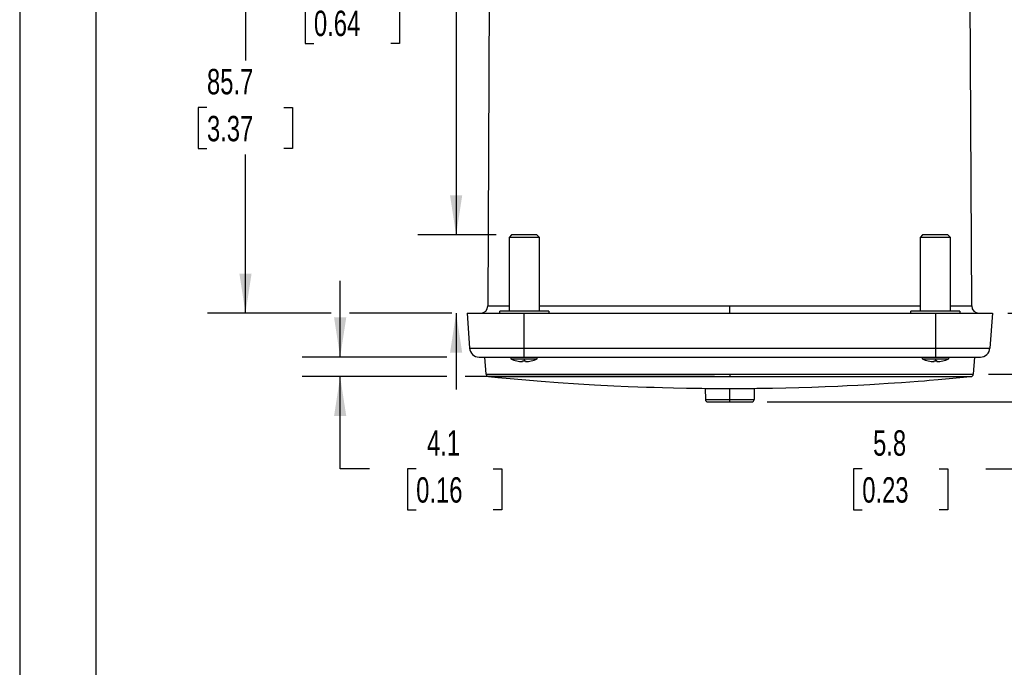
# Model space of a CAD drawing. Header units: millimetres. Extents: x 0 to 699, y 0 to 540.
# Tile 2 of 22: x 0 to 205, y 270 to 405. Entities that reach past the tile are written whole.
import ezdxf

# ---------------------------------------------------------------- set-up
doc = ezdxf.new("R2010")
doc.units = ezdxf.units.MM
doc.header["$LTSCALE"] = 2.5
doc.layers.add('DIMENSIONS', color=140, linetype='Continuous', lineweight=25)
doc.layers.add('TEXT', color=140, linetype='Continuous', lineweight=25)
doc.styles.add('SLDTEXTSTYLE0', font='TXT', dxfattribs={"width": 0.7})
doc.dimstyles.new('SLDDIMSTYLE0', dxfattribs={"dimtxt": 5.39502, "dimasz": 8.255, "dimexe": 0, "dimexo": 0.0625, "dimgap": 1.348755, "dimtad": 0, "dimtih": 1, "dimtoh": 1, "dimrnd": 1e-09, "dimzin": 12, "dimdsep": 46, "dimtxsty": 'SLDTEXTSTYLE0', "dimsah": 1, "dimcen": 0.09, "dimadec": 0, "dimazin": 3, "dimtfac": 1, "dimtofl": 0, "dimtmove": 0, "dimatfit": 3, "dimfxl": 0, "dimfrac": 2, "dimtolj": 1, "dimtzin": 12, "dimarcsym": 0})
doc.dimstyles.new('SLDDIMSTYLE4', dxfattribs={"dimtxt": 5.39502, "dimasz": 8.255, "dimexe": 0, "dimexo": 0.0625, "dimgap": 1.348755, "dimtad": 0, "dimtih": 1, "dimtoh": 1, "dimrnd": 1e-09, "dimzin": 12, "dimdsep": 46, "dimtxsty": 'SLDTEXTSTYLE0', "dimsah": 1, "dimcen": 0.09, "dimadec": 0, "dimazin": 3, "dimtfac": 1, "dimtmove": 0, "dimatfit": 0, "dimfxl": 0, "dimfrac": 2, "dimtolj": 1, "dimtzin": 12, "dimarcsym": 0})

# ---------------------------------------------------------------- blocks, each defined once
blk = doc.blocks.new('_D_7')
at = {"layer": 'DIMENSIONS'}
for p, q in [((88.73, 429.4), (39.09, 429.4)), ((47.03, 429.4), (47.03, 396.32)), ((97.42, 429.4), (92.54, 429.4)), ((39.01, 386.54), (37.2, 386.54)), ((37.2, 386.54), (37.2, 377.96)), ((55.04, 386.54), (56.85, 386.54)), ((56.85, 386.54), (56.85, 377.96)), ((37.2, 377.96), (39.01, 377.96)), ((56.85, 377.96), (55.04, 377.96)), ((47.03, 343.68), (47.03, 376.75)), ((64.85, 343.68), (39.09, 343.68)), ((90.02, 343.68), (68.66, 343.68))]:
    blk.add_line(p, q, dxfattribs=at)
for points in [[(47.03, 429.4), (45.76, 421.14), (48.3, 421.14)], [(47.03, 343.68), (48.3, 351.93), (45.76, 351.93)]]:
    blk.add_solid(points, dxfattribs=at)
at = {"layer": 'DIMENSIONS', "char_height": 5.292, "attachment_point": 1, "style": 'SLDTEXTSTYLE0'}
for s, insert in [('85.7', (39.01, 394.56)), ('3.37', (39.01, 384.78))]:
    blk.add_mtext(s, dxfattribs=dict(at, insert=insert))
blk = doc.blocks.new('_D_8')
at = {"layer": 'DIMENSIONS'}
for p, q in [((66.75, 334.53), (66.75, 350.4)), ((89, 334.53), (58.81, 334.53)), ((89, 330.47), (58.81, 330.47)), ((66.75, 311.24), (66.75, 330.47)), ((144.72, 330.47), (92.81, 330.47)), ((72.86, 311.24), (66.75, 311.24)), ((82.58, 311.24), (80.77, 311.24)), ((80.77, 311.24), (80.77, 302.66)), ((98.62, 311.24), (100.43, 311.24)), ((100.43, 311.24), (100.43, 302.66)), ((80.77, 302.66), (82.58, 302.66)), ((100.43, 302.66), (98.62, 302.66))]:
    blk.add_line(p, q, dxfattribs=at)
for points in [[(66.75, 334.53), (68.02, 342.78), (65.48, 342.78)], [(66.75, 330.47), (65.48, 322.22), (68.02, 322.22)]]:
    blk.add_solid(points, dxfattribs=at)
at = {"layer": 'DIMENSIONS', "char_height": 5.292, "attachment_point": 1, "style": 'SLDTEXTSTYLE0'}
for s, insert in [('4.1', (84.83, 319.27)), ('0.16', (82.58, 309.49))]:
    blk.add_mtext(s, dxfattribs=dict(at, insert=insert))
blk = doc.blocks.new('_D_9')
at = {"layer": 'DIMENSIONS'}
for p, q in [((211.25, 330.94), (211.25, 346.81)), ((201.79, 330.94), (219.19, 330.94)), ((155.65, 325.18), (219.19, 325.18)), ((211.25, 311.24), (211.25, 325.18)), ((175.49, 311.24), (173.68, 311.24)), ((173.68, 311.24), (173.68, 302.66)), ((191.52, 311.24), (193.34, 311.24)), ((193.34, 311.24), (193.34, 302.66)), ((201.25, 311.24), (211.25, 311.24)), ((173.68, 302.66), (175.49, 302.66)), ((193.34, 302.66), (191.52, 302.66))]:
    blk.add_line(p, q, dxfattribs=at)
for points in [[(211.25, 330.94), (212.52, 339.19), (209.98, 339.19)], [(211.25, 325.18), (209.98, 316.93), (212.52, 316.93)]]:
    blk.add_solid(points, dxfattribs=at)
at = {"layer": 'DIMENSIONS', "char_height": 5.292, "attachment_point": 1, "style": 'SLDTEXTSTYLE0'}
for s, insert in [('5.8', (177.74, 319.27)), ('0.23', (175.49, 309.49))]:
    blk.add_mtext(s, dxfattribs=dict(at, insert=insert))
blk = doc.blocks.new('_D_10')
at = {"layer": 'DIMENSIONS'}
for p, q in [((230.97, 343.68), (230.97, 359.55)), ((205.77, 343.68), (209.35, 343.68)), ((213.16, 343.68), (238.91, 343.68)), ((222.96, 334.43), (221.15, 334.43)), ((221.15, 334.43), (221.15, 325.85)), ((238.99, 334.43), (240.8, 334.43)), ((240.8, 334.43), (240.8, 325.85)), ((155.65, 325.18), (238.91, 325.18)), ((221.15, 325.85), (222.96, 325.85)), ((230.97, 325.18), (230.97, 309.31)), ((240.8, 325.85), (238.99, 325.85))]:
    blk.add_line(p, q, dxfattribs=at)
for points in [[(230.97, 343.68), (232.24, 351.93), (229.7, 351.93)], [(230.97, 325.18), (229.7, 316.93), (232.24, 316.93)]]:
    blk.add_solid(points, dxfattribs=at)
at = {"layer": 'DIMENSIONS', "char_height": 5.292, "attachment_point": 1, "style": 'SLDTEXTSTYLE0'}
for s, insert in [('18.5', (222.96, 342.46)), ('0.73', (222.96, 332.68))]:
    blk.add_mtext(s, dxfattribs=dict(at, insert=insert))
blk = doc.blocks.new('_D_11')
at = {"layer": 'DIMENSIONS'}
for p, q in [((198.36, 429.4), (260.93, 429.4)), ((253, 429.4), (253, 387.07)), ((244.98, 377.29), (243.17, 377.29)), ((243.17, 377.29), (243.17, 368.71)), ((261.01, 377.29), (262.82, 377.29)), ((262.82, 377.29), (262.82, 368.71)), ((243.17, 368.71), (244.98, 368.71)), ((253, 325.18), (253, 367.51)), ((262.82, 368.71), (261.01, 368.71)), ((155.65, 325.18), (260.93, 325.18))]:
    blk.add_line(p, q, dxfattribs=at)
for points in [[(253, 429.4), (251.73, 421.14), (254.27, 421.14)], [(253, 325.18), (254.27, 333.44), (251.73, 333.44)]]:
    blk.add_solid(points, dxfattribs=at)
at = {"layer": 'DIMENSIONS', "char_height": 5.292, "attachment_point": 1, "style": 'SLDTEXTSTYLE0'}
for s, insert in [('104.2', (242.74, 385.32)), ('4.10', (244.98, 375.53))]:
    blk.add_mtext(s, dxfattribs=dict(at, insert=insert))
blk = doc.blocks.new('_D_12')
at = {"layer": 'DIMENSIONS'}
for p, q in [((61.29, 408.45), (59.48, 408.45)), ((59.48, 408.45), (59.48, 399.87)), ((77.32, 408.45), (79.14, 408.45)), ((79.14, 408.45), (79.14, 399.87)), ((87.05, 408.45), (90.9, 408.45)), ((90.9, 408.45), (90.9, 359.96)), ((59.48, 399.87), (61.29, 399.87)), ((79.14, 399.87), (77.32, 399.87)), ((99.27, 359.96), (82.96, 359.96)), ((90.02, 343.68), (82.96, 343.68)), ((90.9, 343.68), (90.9, 327.8))]:
    blk.add_line(p, q, dxfattribs=at)
for points in [[(90.9, 359.96), (92.17, 368.21), (89.63, 368.21)], [(90.9, 343.68), (89.63, 335.42), (92.17, 335.42)]]:
    blk.add_solid(points, dxfattribs=at)
at = {"layer": 'DIMENSIONS', "char_height": 5.292, "attachment_point": 1, "style": 'SLDTEXTSTYLE0'}
for s, insert in [('16.3', (61.29, 416.48)), ('0.64', (61.29, 406.7))]:
    blk.add_mtext(s, dxfattribs=dict(at, insert=insert))

msp = doc.modelspace()

# ---------------------------------------------------------------- linework, layer by layer
at = {"color": 7, "linetype": 'Continuous'}
msp.add_line((0.006, 539.757), (0.006, 0.007), dxfattribs=at)
for p, q in [((97.88, 426.689), (97.497, 345.169)), ((198.283, 345.169), (197.9, 426.689)), ((102.44, 359.957), (101.94, 359.457)), ((101.94, 359.457), (101.94, 344.057)), ((108.24, 359.457), (101.94, 359.457)), ((107.74, 359.957), (102.44, 359.957)), ((108.24, 359.457), (107.74, 359.957)), ((108.24, 344.057), (108.24, 359.457)), ((188.04, 359.957), (187.54, 359.457)), ((187.54, 359.457), (187.54, 344.057)), ((193.84, 359.457), (187.54, 359.457)), ((193.34, 359.957), (188.04, 359.957)), ((193.84, 359.457), (193.34, 359.957)), ((193.84, 344.057), (193.84, 359.457)), ((97.497, 345.169), (101.94, 345.169)), ((108.24, 345.169), (147.89, 345.169)), ((147.89, 343.676), (147.89, 345.169)), ((147.89, 345.169), (187.54, 345.169)), ((193.84, 345.169), (198.283, 345.169)), ((93.19, 343.676), (93.7, 336.387)), ((93.19, 343.676), (105.04, 343.676)), ((99.99, 343.676), (99.99, 344.057)), ((110.19, 344.057), (99.99, 344.057)), ((105.04, 343.676), (190.74, 343.676)), ((105.04, 336.387), (105.04, 343.676)), ((110.19, 344.057), (110.19, 343.676)), ((185.59, 343.676), (185.59, 344.057)), ((195.79, 344.057), (185.59, 344.057)), ((190.74, 343.676), (190.74, 336.387)), ((190.74, 343.676), (202.59, 343.676)), ((195.79, 344.057), (195.79, 343.676)), ((202.59, 343.676), (202.081, 336.387)), ((93.7, 336.387), (105.04, 336.387)), ((105.04, 336.387), (190.74, 336.387)), ((105.04, 334.526), (105.04, 336.387)), ((190.74, 336.387), (202.081, 336.387)), ((190.74, 336.387), (190.74, 334.526)), ((95.695, 334.526), (105.04, 334.526)), ((97.164, 330.937), (96.913, 334.526)), ((102.29, 334.526), (102.29, 334.126)), ((105.04, 334.526), (190.74, 334.526)), ((107.79, 334.126), (107.79, 334.526)), ((187.99, 334.526), (187.99, 334.126)), ((190.74, 334.526), (200.085, 334.526)), ((193.49, 334.126), (193.49, 334.526)), ((198.868, 334.526), (198.617, 330.937)), ((102.29, 334.126), (105.04, 334.126)), ((103.531, 333.72), (103.537, 333.726)), ((104.735, 333.726), (105.04, 333.72)), ((104.735, 333.566), (104.735, 333.726)), ((105.04, 334.126), (107.79, 334.126)), ((105.04, 334.126), (105.04, 333.72)), ((105.04, 333.72), (105.346, 333.726)), ((105.346, 333.726), (105.346, 333.566)), ((106.544, 333.726), (106.55, 333.72)), ((187.99, 334.126), (190.74, 334.126)), ((189.231, 333.72), (189.237, 333.726)), ((190.435, 333.726), (190.74, 333.72)), ((190.435, 333.566), (190.435, 333.726)), ((190.74, 334.126), (190.74, 333.72)), ((190.74, 334.126), (193.49, 334.126)), ((190.74, 333.72), (191.046, 333.726)), ((191.046, 333.726), (190.74, 333.72)), ((191.046, 333.726), (191.046, 333.566)), ((192.244, 333.726), (192.25, 333.72)), ((97.164, 330.937), (147.89, 330.937)), ((97.613, 330.474), (147.89, 330.474)), ((147.89, 330.937), (198.617, 330.937)), ((147.89, 330.937), (147.89, 330.474)), ((147.89, 330.474), (198.166, 330.474)), ((142.79, 328.006), (142.81, 325.676)), ((142.878, 328.006), (147.89, 328.006)), ((147.89, 328.006), (152.937, 328.006)), ((147.89, 325.676), (147.89, 328.006)), ((152.99, 328.006), (152.97, 325.676)), ((142.81, 325.676), (147.89, 325.676)), ((143.31, 325.18), (147.89, 325.18)), ((147.89, 325.676), (152.97, 325.676)), ((147.89, 325.18), (147.89, 325.676)), ((147.89, 325.18), (152.47, 325.18))]:
    msp.add_line(p, q)
at = {"flags": 128}
for points in [[(97.615, 330.476), (99.557, 330.285), (102.146, 330.044), (104.611, 329.827), (108.581, 329.503), (112.125, 329.241), (116.412, 328.956), (119.743, 328.761), (123.732, 328.555), (126.722, 328.422), (128.75, 328.341), (130.582, 328.275), (132.121, 328.225), (133.913, 328.173), (136.159, 328.116), (138.872, 328.061), (142.06, 328.015), (142.978, 328.007)], [(152.854, 328.007), (153.555, 328.012), (156.783, 328.058), (159.561, 328.114), (162.242, 328.183), (164.992, 328.268), (167.741, 328.368), (170.419, 328.48), (172.346, 328.569), (174.58, 328.682), (177.052, 328.818), (179.038, 328.936), (180.878, 329.052), (182.166, 329.138), (183.65, 329.24), (185.383, 329.366), (187.124, 329.498), (188.429, 329.6), (189.42, 329.681), (191.291, 329.838), (193.556, 330.037), (195.839, 330.248), (198.05, 330.463), (198.166, 330.475)]]:
    msp.add_lwpolyline(points, dxfattribs=at)
for centre, radius, start, end in [((95.997, 345.176), 1.5, 270, 359.73085), ((199.783, 345.176), 1.5, 180.26915, 270), ((95.695, 336.526), 2, 184, 270), ((200.085, 336.526), 2, 270, 356), ((105.04, 340.433), 6.88, 246.43999, 257.33787), ((105.04, 340.433), 6.873, 257.36271, 267.45248), ((105.04, 340.433), 6.873, 272.54752, 282.63729), ((105.04, 340.433), 6.88, 282.68564, 293.56001), ((190.74, 340.433), 6.88, 246.43999, 257.33787), ((190.74, 340.433), 6.873, 257.36271, 267.45248), ((190.74, 340.433), 6.873, 272.54752, 282.63729), ((190.74, 340.433), 6.88, 282.68564, 293.56001), ((97.663, 330.972), 0.5, 184, 264.32009), ((198.118, 330.972), 0.5, 270, 356), ((143.31, 325.68), 0.5, 180.5, 270), ((152.47, 325.68), 0.5, 270, 359.5)]:
    msp.add_arc(centre, radius, start, end)
at = {"layer": 'TEXT'}
msp.add_line((15.875, 523.875), (15.875, 15.875), dxfattribs=at)

# ---------------------------------------------------------------- dimensions: what is measured, and where the dimension line sits
at = {"layer": 'DIMENSIONS'}
for base, p1, p2, dimstyle, picture, middle in [((47.026, 343.676), (100.599, 429.395), (93.19, 343.676), 'SLDDIMSTYLE0', '_D_7', (47.026, 386.536)), ((252.9964, 325.1803), (195.1811, 429.3955), (152.4701, 325.1803), 'SLDDIMSTYLE0', '_D_11', (252.9964, 377.2879)), ((90.901, 359.957), (93.19, 343.676), (102.44, 359.957), 'SLDDIMSTYLE4', '_D_12', (90.901, 408.449)), ((230.975, 343.676), (152.47, 325.18), (202.59, 343.676), 'SLDDIMSTYLE4', '_D_10', (230.975, 334.428)), ((66.751, 330.474), (95.695, 334.526), (147.89, 330.474), 'SLDDIMSTYLE4', '_D_8', (66.751, 311.239)), ((211.255, 325.18), (198.617, 330.937), (152.47, 325.18), 'SLDDIMSTYLE4', '_D_9', (211.255, 311.239))]:
    dim = msp.add_linear_dim(base=base, p1=p1, p2=p2, angle=90, dimstyle=dimstyle, dxfattribs=at)
    dim.commit()
    dim.dimension.update_dxf_attribs({"geometry": picture, "text_midpoint": middle, "dimtype": 160})

doc.saveas('drawing.dxf')
